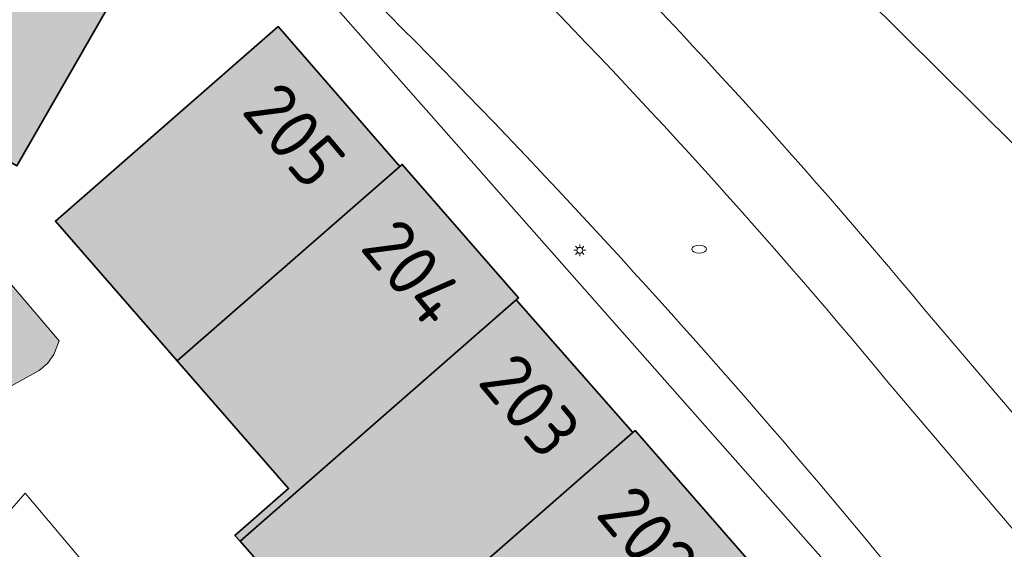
# Model space of a CAD drawing. Header units: metres. Extents: x 125349 to 128236, y 501602 to 503797.
# Tile 54 of 256: x 126579 to 126612, y 501861 to 501879. Entities that reach past the tile are written whole.
import ezdxf
from ezdxf.enums import TextEntityAlignment as Align

# ---------------------------------------------------------------- set-up
doc = ezdxf.new("R2010")
doc.units = ezdxf.units.M
doc.layers.get('0').update_dxf_attribs({"linetype": 'CONTINUOUS'})
for name, color, linetype, lineweight in [('B-WE-GR-GRAS-GV', 60, 'CONTINUOUS', 13), ('B-WE-IE-MEUBILAIR-S', 7, 'CONTINUOUS', 18), ('B-WE-OG-BEBOUWING-GV', 7, 'CONTINUOUS', 35), ('B-WE-OG-BEBOUWING-T18', 10, 'CONTINUOUS', 18), ('B-WE-OG-BEBOUWING_OVERBOUWING-GV', 7, 'CONTINUOUS', 18), ('B-WE-OG-TERREIN_ERF-GV', 7, 'CONTINUOUS', 18), ('B-WE-VH-HALFVERHARDING_GRASBETONSTEEN-GV', 130, 'CONTINUOUS', 18), ('B-WE-VH-OPENVERHARDING_STRAATBAKSTEEN-GV', 90, 'CONTINUOUS', 18)]:
    doc.layers.add(name, color=color, linetype=linetype, lineweight=lineweight)
doc.layers.add('B-WE-OG-BEBOUWING-V', color=7, linetype='CONTINUOUS', lineweight=18, true_color=0xcc646e)
doc.layers.add('B-WE-OG-BEBOUWING_OVERBOUWING-V', color=7, linetype='CONTINUOUS', lineweight=18, true_color=0xcc646e)
doc.styles.add('NLCS-ISO-M1000-T18', font='NLCS-ISO.ttf', dxfattribs={"height": 1.8})

# ---------------------------------------------------------------- blocks, each defined once
blk = doc.blocks.new('SIE-MEUBILAIR_PAAL_LICHTMAST-SO')
for points in [[(-0.62, 0), (-1, 0)], [(-0.71, 0.71), (-0.44, 0.44)], [(0, 1), (0, 0.62)], [(0.44, 0.44), (0.71, 0.71)], [(1, 0), (0.62, 0)], [(-0.71, -0.71), (-0.44, -0.44)], [(0, -0.62), (0, -1)], [(0.44, -0.44), (0.71, -0.71)]]:
    blk.add_lwpolyline(points)
blk.add_circle((0, 0), 0.5)
blk = doc.blocks.new('SIE-MEUBILAIR_PUT_RIOOLPUT-SO')
blk.add_ellipse((0, 0), major_axis=(1.25, 0), ratio=0.54)

msp = doc.modelspace()

# ---------------------------------------------------------------- hatches: boundary and pattern name
at = {"layer": 'B-WE-OG-BEBOUWING-V'}
for points in [[(126573.458, 501877.092), (126578.925, 501873.948), (126583.926, 501882.649), (126578.461, 501885.792)], [(126584.369, 501867.328), (126591.921, 501873.923), (126587.797, 501878.67), (126580.232, 501872.065)], [(126586.499, 501861.213), (126595.87, 501869.396), (126595.953, 501869.468), (126592.004, 501873.995), (126591.921, 501873.923), (126584.369, 501867.328), (126588.147, 501863.002), (126586.324, 501861.412)], [(126586.499, 501861.213), (126590.448, 501856.707), (126599.828, 501864.899), (126595.87, 501869.396)], [(126594.408, 501852.19), (126603.857, 501860.442), (126599.907, 501864.968), (126599.828, 501864.899), (126590.448, 501856.707), (126590.631, 501856.498), (126592.432, 501858.076), (126596.034, 501853.955), (126594.235, 501852.389)]]:
    msp.add_hatch(color=256, dxfattribs=at).paths.add_polyline_path(points)
at = {"layer": 'B-WE-OG-BEBOUWING_OVERBOUWING-V'}
msp.add_hatch(color=256, dxfattribs=at).paths.add_polyline_path([(126575.708, 501868.094), (126577.691, 501865.78), (126578.099, 501866.13), (126579.682, 501867.002), (126579.958, 501867.245), (126580.175, 501867.543), (126580.359, 501868.013), (126578.35, 501870.358)])

# ---------------------------------------------------------------- linework, layer by layer
at = {"layer": 'B-WE-GR-GRAS-GV', "flags": 128}
for points in [[(126647.618, 501843.93), (126634.303, 501862.556), (126619.319, 501879.839), (126611.377, 501888.77), (126593.397, 501904.391), (126585.246, 501911.357), (126584.572, 501910.458), (126582.221, 501907.345), (126581.541, 501906.484), (126579.262, 501903.31), (126587.958, 501898.077), (126596.074, 501891.209), (126615.429, 501872.033), (126624.08, 501860.438), (126629.521, 501853.838), (126638.44, 501840.726), (126635.182, 501831.929), (126644.49, 501818.556)], [(126635.182, 501831.929), (126638.44, 501840.726), (126629.521, 501853.838), (126624.08, 501860.438), (126615.429, 501872.033), (126596.074, 501891.209), (126587.958, 501898.077), (126579.262, 501903.31), (126577.558, 501900.938), (126575.528, 501897.846), (126577.384, 501896.785)], [(126609.715, 501869.098), (126622.552, 501854.063), (126622.433, 501853.06), (126622.393, 501852.393), (126629.665, 501840.283), (126629.603, 501839.944), (126635.182, 501831.929)]]:
    msp.add_lwpolyline(points, dxfattribs=at)
at = {"layer": 'B-WE-GR-GRAS-GV'}
msp.add_lwpolyline([(126581.453, 501897.302, -0.04601), (126609.715, 501869.098)], format="xyb", dxfattribs=at)
at = {"layer": 'B-WE-OG-BEBOUWING-GV', "flags": 128}
for points in [[(126573.458, 501877.092), (126578.925, 501873.948), (126583.926, 501882.649), (126578.461, 501885.792)], [(126584.369, 501867.328), (126591.921, 501873.923), (126587.797, 501878.67), (126580.232, 501872.065)], [(126586.499, 501861.213), (126595.87, 501869.396), (126595.953, 501869.468), (126592.004, 501873.995), (126591.921, 501873.923), (126584.369, 501867.328), (126588.147, 501863.002), (126586.324, 501861.412)], [(126586.499, 501861.213), (126590.448, 501856.707), (126599.828, 501864.899), (126595.87, 501869.396)], [(126594.408, 501852.19), (126603.857, 501860.442), (126599.907, 501864.968), (126599.828, 501864.899), (126590.448, 501856.707), (126590.631, 501856.498), (126592.432, 501858.076), (126596.034, 501853.955), (126594.235, 501852.389)]]:
    msp.add_lwpolyline(points, close=True, dxfattribs=at)
at = {"layer": 'B-WE-OG-BEBOUWING_OVERBOUWING-GV', "flags": 128}
msp.add_lwpolyline([(126575.708, 501868.094), (126577.691, 501865.78), (126578.099, 501866.13), (126579.682, 501867.002), (126579.958, 501867.245), (126580.175, 501867.543), (126580.359, 501868.013), (126578.35, 501870.358)], close=True, dxfattribs=at)
at = {"layer": 'B-WE-OG-TERREIN_ERF-GV', "flags": 128}
for points in [[(126617.137, 501848.325), (126589.227, 501879.917), (126581.474, 501887.252), (126579.994, 501888.451), (126576.729, 501891.038)], [(126590.448, 501856.707), (126586.499, 501861.213), (126586.324, 501861.412), (126588.147, 501863.002), (126584.369, 501867.328), (126580.232, 501872.065), (126587.797, 501878.67), (126591.921, 501873.923), (126592.004, 501873.995), (126595.953, 501869.468), (126595.87, 501869.396), (126599.828, 501864.899), (126599.907, 501864.968), (126603.857, 501860.442)], [(126578.145, 501861.633), (126579.201, 501862.848), (126581.337, 501860.318)], [(126610.105, 501833.689), (126602.209, 501838.244), (126599.605, 501839.719), (126597.001, 501841.195), (126591.536, 501844.293), (126590.838, 501845.091), (126588.867, 501847.346), (126586.896, 501849.601), (126582.561, 501854.452), (126580.908, 501856.345), (126579.276, 501858.213), (126581.142, 501859.843), (126581.51, 501860.113), (126581.337, 501860.318), (126579.201, 501862.848), (126578.145, 501861.633)]]:
    msp.add_lwpolyline(points, dxfattribs=at)
msp.add_lwpolyline([(126573.458, 501877.092), (126567.997, 501880.214), (126573.052, 501889.014), (126578.515, 501885.887), (126578.461, 501885.792), (126583.926, 501882.649), (126578.925, 501873.948)], close=True, dxfattribs=at)
at = {"layer": 'B-WE-VH-HALFVERHARDING_GRASBETONSTEEN-GV'}
for points in [[(126609.715, 501869.098, 0.04601), (126581.453, 501897.302)], [(126579.572, 501895.464, -0.047076), (126608.448, 501866.667)]]:
    msp.add_lwpolyline(points, format="xyb", dxfattribs=at)
at = {"layer": 'B-WE-VH-HALFVERHARDING_GRASBETONSTEEN-GV', "flags": 128}
for points in [[(126622.433, 501853.06), (126622.552, 501854.063), (126609.715, 501869.098)], [(126608.448, 501866.667), (126621.069, 501851.822), (126622.433, 501853.06)]]:
    msp.add_lwpolyline(points, dxfattribs=at)
at = {"layer": 'B-WE-VH-OPENVERHARDING_STRAATBAKSTEEN-GV'}
for points in [[(126608.448, 501866.667, 0.047076), (126579.572, 501895.464)], [(126580.518, 501889.508, -0.038308), (126608.567, 501860.285)]]:
    msp.add_lwpolyline(points, format="xyb", dxfattribs=at)
at = {"layer": 'B-WE-VH-OPENVERHARDING_STRAATBAKSTEEN-GV', "flags": 128}
for points in [[(126580.518, 501889.508), (126577.69, 501891.802), (126576.299, 501892.594), (126575.573, 501892.936), (126575.053, 501891.953), (126575.711, 501891.675), (126576.729, 501891.038), (126579.994, 501888.451), (126581.474, 501887.252), (126589.227, 501879.917), (126617.137, 501848.325), (126618.03, 501849.105)], [(126621.069, 501851.822), (126608.448, 501866.667)]]:
    msp.add_lwpolyline(points, dxfattribs=at)

# ---------------------------------------------------------------- block references
at = {"layer": 'B-WE-IE-MEUBILAIR-S', "xscale": 0.2, "yscale": 0.2, "zscale": 0.2}
for name, p in [('SIE-MEUBILAIR_PAAL_LICHTMAST-SO', (126598.033, 501871.08)), ('SIE-MEUBILAIR_PUT_RIOOLPUT-SO', (126602.085, 501871.119))]:
    msp.add_blockref(name, p, dxfattribs=at)

# ---------------------------------------------------------------- texts
at = {"layer": 'B-WE-OG-BEBOUWING-T18', "style": 'NLCS-ISO-M1000-T18'}
for s, p in [('205', (126588.349, 501874.985)), ('204', (126592.39, 501870.343)), ('203', (126596.351, 501865.823)), ('202', (126600.343, 501861.347))]:
    msp.add_text(s, height=1.8, rotation=310, dxfattribs=at).set_placement(p, align=Align.MIDDLE)

doc.saveas('drawing.dxf')
